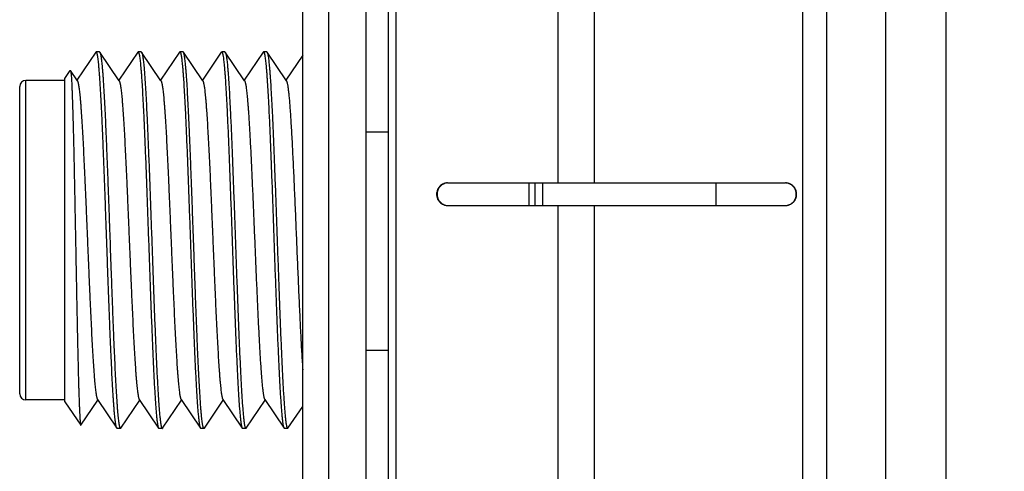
# Model space of a CAD drawing. Header units: inches. Extents: x 0.2 to 16.8, y 0.2 to 10.8.
# Tile 27 of 38: x 7.9 to 8.553, y 5.877 to 6.177. Entities that reach past the tile are written whole.
import ezdxf

# ---------------------------------------------------------------- set-up
doc = ezdxf.new("R2010")
doc.units = ezdxf.units.IN
doc.header["$LTSCALE"] = 0.935
doc.header["$MEASUREMENT"] = 0
doc.layers.get('0').update_dxf_attribs({"linetype": 'CONTINUOUS'})
doc.layers.add('DIMENSIONS', color=7, linetype='CONTINUOUS')
doc.styles.get("Standard").update_dxf_attribs({"font": 'txt', "width": 0.8})
doc.dimstyles.new('DIMSTYLE_2', dxfattribs={"dimtxt": 0.125, "dimasz": 0.18, "dimexe": 0.18, "dimexo": 0.0625, "dimgap": 0.09, "dimtad": 0, "dimtih": 1, "dimtoh": 1, "dimdec": 3, "dimzin": 4, "dimdsep": 46, "dimtxsty": 'STANDARD', "dimblk": '_FILLED', "dimblk1": '_FILLED', "dimblk2": '_FILLED', "dimcen": 0.09, "dimadec": 0, "dimazin": 0, "dimtp": 0.01, "dimtm": 0.01, "dimtfac": 1, "dimtdec": 3, "dimtofl": 0, "dimtmove": 0, "dimatfit": 3, "dimldrblk": '_FILLED', "dimfxl": 1, "dimtolj": 1, "dimtzin": 4, "dimarcsym": 0})

# ---------------------------------------------------------------- blocks, each defined once
blk = doc.blocks.new('_FILLED')
at = {"color": 0, "linetype": 'BYBLOCK'}
blk.add_solid([(0, 0), (-1, 0.1736), (-1, -0.1736)], dxfattribs=at)
blk = doc.blocks.new('*D26')
at = {"layer": 'DIMENSIONS', "color": 2, "linetype": 'CONTINUOUS'}
for p, q in [((8.16709, 8.1832), (10.43161, 8.1832)), ((10.30661, 8.1832), (10.30661, 5.7747)), ((10.30661, 3.1162), (10.30661, 5.5247)), ((8.16709, 3.1162), (10.43161, 3.1162))]:
    blk.add_line(p, q, dxfattribs=at)
at = {"layer": 'DIMENSIONS', "color": 2, "linetype": 'CONTINUOUS', "xscale": 0.18, "yscale": 0.18, "zscale": 0.18}
for p, rotation in [((10.30661, 8.1832), 90), ((10.30661, 3.1162), 270)]:
    blk.add_blockref('_FILLED', p, dxfattribs=dict(at, rotation=rotation))
at = {"layer": 'DIMENSIONS', "color": 2, "linetype": 'CONTINUOUS', "insert": (10.30661, 5.7122), "char_height": 0.125, "width": 1.325, "attachment_point": 2, "line_spacing_factor": 0.9}
blk.add_mtext('5.067{\\Ftxt.shx;\\W1.000000;\\H0.125000; }[128.7]', dxfattribs=at)

msp = doc.modelspace()

# ---------------------------------------------------------------- linework, layer by layer
at = {"color": 7, "linetype": 'CONTINUOUS'}
for p, q in [((8.10459, 8.1832), (8.10459, 3.1162)), ((8.08759, 3.1262), (8.08759, 8.1732)), ((8.14431, 7.6512), (8.14431, 3.6532)), ((8.12959, 3.6522), (8.12959, 7.6472)), ((7.95037, 6.15503), (7.9378, 6.13641)), ((7.9506, 6.1552), (7.95037, 6.15503)), ((7.95274, 6.1552), (7.9506, 6.1552)), ((7.95274, 6.1552), (7.95297, 6.15503)), ((7.96581, 6.136), (7.95297, 6.15503)), ((7.9781, 6.15503), (7.96554, 6.13641)), ((7.9781, 6.15503), (7.97833, 6.1552)), ((7.98048, 6.1552), (7.97833, 6.1552)), ((7.97833, 6.1552), (7.97872, 6.15473)), ((7.98048, 6.1552), (7.98071, 6.15503)), ((7.99354, 6.136), (7.98071, 6.15503)), ((7.98071, 6.15503), (7.98086, 6.15473)), ((8.00583, 6.15503), (7.99327, 6.13641)), ((8.00583, 6.15503), (8.00607, 6.1552)), ((8.00821, 6.1552), (8.00607, 6.1552)), ((8.00607, 6.1552), (8.00645, 6.15473)), ((8.00844, 6.15503), (8.00821, 6.1552)), ((8.02128, 6.136), (8.00844, 6.15503)), ((8.0086, 6.15473), (8.00844, 6.15503)), ((8.03357, 6.15503), (8.02101, 6.13641)), ((8.03357, 6.15503), (8.0338, 6.1552)), ((8.03594, 6.1552), (8.0338, 6.1552)), ((8.0338, 6.1552), (8.03419, 6.15473)), ((8.03594, 6.1552), (8.03618, 6.15503)), ((8.04901, 6.136), (8.03618, 6.15503)), ((8.03618, 6.15503), (8.03633, 6.15473)), ((8.0613, 6.15503), (8.04874, 6.13641)), ((8.0613, 6.15503), (8.06153, 6.1552)), ((8.06368, 6.1552), (8.06153, 6.1552)), ((8.06153, 6.1552), (8.06192, 6.15473)), ((8.06368, 6.1552), (8.06391, 6.15503)), ((8.07675, 6.136), (8.06391, 6.15503)), ((8.06391, 6.15503), (8.06406, 6.15473)), ((8.08759, 6.15288), (8.07647, 6.13641)), ((7.9298, 6.13749), (7.93337, 6.14279)), ((7.93337, 6.14279), (7.9335, 6.14279)), ((7.93807, 6.136), (7.9335, 6.14279)), ((7.9335, 6.14279), (7.93363, 6.14239)), ((7.9298, 6.1362), (7.9038, 6.1362)), ((7.9298, 5.92292), (7.9298, 6.13749)), ((7.8998, 5.9282), (7.8998, 6.1322)), ((8.12959, 6.1022), (8.14431, 6.1022)), ((8.18373, 6.0682), (8.4078, 6.0682)), ((8.24159, 6.0682), (8.24159, 6.0532)), ((8.24661, 6.0682), (8.24661, 6.0532)), ((8.36161, 6.0682), (8.36161, 6.0532)), ((8.18373, 6.0532), (8.4078, 6.0532)), ((8.12959, 5.9572), (8.14431, 5.9572)), ((7.9298, 5.9242), (7.9038, 5.9242)), ((7.9298, 5.92292), (7.94031, 5.90734)), ((7.94043, 5.90734), (7.95167, 5.924)), ((7.9514, 5.92441), (7.96423, 5.90538)), ((7.96684, 5.90538), (7.9794, 5.924)), ((7.97913, 5.92441), (7.99197, 5.90538)), ((7.99457, 5.90538), (8.00714, 5.924)), ((8.00687, 5.92441), (8.0197, 5.90538)), ((8.02231, 5.90538), (8.03487, 5.924)), ((8.0346, 5.92441), (8.04744, 5.90538)), ((8.05004, 5.90538), (8.06261, 5.924)), ((8.06233, 5.92441), (8.07517, 5.90538)), ((8.07778, 5.90538), (8.08759, 5.91992)), ((7.94031, 5.90734), (7.94043, 5.90734)), ((7.96622, 5.90569), (7.96661, 5.9052)), ((7.99181, 5.90568), (7.99197, 5.90538)), ((7.99396, 5.90568), (7.99434, 5.9052)), ((8.01955, 5.90568), (8.0197, 5.90538)), ((8.04728, 5.90568), (8.04744, 5.90538)), ((8.04943, 5.90568), (8.04981, 5.9052)), ((8.07502, 5.90568), (8.07517, 5.90538)), ((8.07716, 5.90568), (8.07755, 5.9052)), ((7.96446, 5.9052), (7.96423, 5.90538)), ((7.96661, 5.9052), (7.96446, 5.9052)), ((7.96661, 5.9052), (7.96684, 5.90538)), ((7.99197, 5.90538), (7.9922, 5.9052)), ((7.99434, 5.9052), (7.9922, 5.9052)), ((7.99434, 5.9052), (7.9945, 5.90529)), ((7.99457, 5.90538), (7.9945, 5.90529)), ((8.0197, 5.90538), (8.01993, 5.9052)), ((8.02208, 5.9052), (8.01993, 5.9052)), ((8.02231, 5.90538), (8.02208, 5.9052)), ((8.04744, 5.90538), (8.04767, 5.9052)), ((8.04981, 5.9052), (8.04767, 5.9052)), ((8.05004, 5.90538), (8.04981, 5.9052)), ((8.07517, 5.90538), (8.0754, 5.9052)), ((8.07755, 5.9052), (8.0754, 5.9052)), ((8.07778, 5.90538), (8.07755, 5.9052))]:
    msp.add_line(p, q, dxfattribs=at)
at = {"color": 9, "linetype": 'CONTINUOUS'}
for p, q in [((8.14927, 7.6512), (8.14927, 3.6532)), ((8.41917, 7.4182), (8.41917, 3.8982)), ((8.43505, 7.4182), (8.43505, 3.8982)), ((8.47444, 3.8982), (8.47444, 7.4182)), ((8.51444, 3.8982), (8.51444, 7.4182)), ((8.25677, 6.2532), (8.25677, 6.0682)), ((8.281, 6.2532), (8.281, 6.0682)), ((7.9038, 5.9242), (7.9038, 6.1362)), ((8.23759, 6.0682), (8.23759, 6.0532)), ((8.25677, 6.0532), (8.25677, 5.8682)), ((8.281, 6.0532), (8.281, 5.8682))]:
    msp.add_line(p, q, dxfattribs=at)
at = {"color": 7, "linetype": 'CONTINUOUS'}
for centre, start, end in [((7.9038, 6.1322), 90, 180), ((7.9038, 5.9282), 180, 270)]:
    msp.add_arc(centre, 0.004, start, end, dxfattribs=at)
for points, knots in [([(7.96423, 5.90538), (7.96421, 5.9054), (7.96418, 5.90547), (7.96412, 5.90557), (7.96407, 5.9057), (7.964, 5.9059), (7.9639, 5.9062), (7.9638, 5.90661), (7.96369, 5.90709), (7.96359, 5.90765), (7.96348, 5.90828), (7.96333, 5.90925), (7.96315, 5.91065), (7.96294, 5.91253), (7.96273, 5.91469), (7.96252, 5.91712), (7.96231, 5.91981), (7.96209, 5.92276), (7.96188, 5.92596), (7.96167, 5.9294), (7.96146, 5.93307), (7.96117, 5.93842), (7.96081, 5.94562), (7.96038, 5.95483), (7.95996, 5.96475), (7.95954, 5.97527), (7.95911, 5.98631), (7.95869, 5.99776), (7.95826, 6.00951), (7.95784, 6.02145), (7.95742, 6.03347), (7.95699, 6.04546), (7.95657, 6.05731), (7.95614, 6.06891), (7.95572, 6.08014), (7.9553, 6.09092), (7.95487, 6.10112), (7.95445, 6.11067), (7.95403, 6.11947), (7.95361, 6.12743), (7.95324, 6.13352), (7.95295, 6.13791), (7.95274, 6.14084), (7.95253, 6.14351), (7.95231, 6.14591), (7.9521, 6.14805), (7.95192, 6.14965), (7.95177, 6.1508), (7.95167, 6.15156), (7.95156, 6.15224), (7.95146, 6.15286), (7.95135, 6.1534), (7.95124, 6.15387), (7.95114, 6.15427), (7.95105, 6.15456), (7.95097, 6.15475), (7.95092, 6.15487), (7.95087, 6.15497), (7.95081, 6.15506), (7.95076, 6.15512), (7.95071, 6.15517), (7.95065, 6.1552), (7.95062, 6.1552), (7.9506, 6.1552)], [0, 0, 0, 0, 0.000411, 0.000885, 0.001425, 0.002033, 0.003453, 0.00515, 0.007126, 0.009384, 0.011921, 0.014739, 0.021209, 0.028784, 0.037447, 0.047181, 0.057964, 0.069771, 0.082576, 0.096348, 0.111057, 0.126669, 0.160453, 0.197387, 0.237129, 0.279309, 0.323536, 0.369398, 0.41647, 0.464313, 0.512482, 0.56053, 0.608009, 0.654478, 0.699505, 0.742671, 0.783575, 0.821837, 0.857102, 0.889043, 0.917364, 0.930085, 0.941805, 0.952499, 0.962143, 0.970714, 0.978195, 0.981522, 0.984571, 0.98734, 0.98983, 0.992039, 0.993968, 0.995618, 0.99699, 0.997574, 0.998092, 0.998544, 0.998934, 0.999266, 0.999545, 0.999784, 1, 1, 1, 1]), ([(7.95297, 6.15503), (7.95298, 6.15503), (7.95299, 6.15501), (7.953, 6.15499), (7.95301, 6.15497)], [0, 0, 0, 0, 0.239376, 1, 1, 1, 1]), ([(7.95301, 6.15497), (7.95303, 6.15494), (7.95307, 6.15487), (7.95314, 6.1547), (7.95323, 6.15445), (7.95333, 6.1541), (7.95343, 6.15369), (7.95353, 6.1532), (7.95364, 6.15265), (7.95374, 6.15203), (7.95388, 6.15107), (7.95406, 6.14971), (7.95426, 6.14788), (7.95447, 6.1458), (7.95467, 6.14346), (7.95488, 6.14087), (7.95508, 6.13805), (7.95529, 6.13498), (7.95557, 6.13045), (7.95592, 6.12424), (7.95633, 6.11619), (7.95674, 6.10739), (7.95715, 6.09792), (7.95756, 6.08785), (7.95797, 6.07728), (7.95838, 6.0663), (7.95879, 6.05501), (7.95921, 6.04349), (7.95975, 6.028), (7.9603, 6.01256), (7.96085, 5.9973), (7.96126, 5.98621), (7.96167, 5.97552), (7.96208, 5.9653), (7.96249, 5.95565), (7.9629, 5.94665), (7.96331, 5.93838), (7.96372, 5.93091), (7.96407, 5.92522), (7.96435, 5.92112), (7.96456, 5.91839), (7.96476, 5.91591), (7.96497, 5.91368), (7.96517, 5.9117), (7.96538, 5.90999), (7.96555, 5.90872), (7.9657, 5.90784), (7.9658, 5.90728), (7.9659, 5.90678), (7.96601, 5.90636), (7.96611, 5.906), (7.96618, 5.90578), (7.96622, 5.90569)], [0, 0, 0, 0, 0.000444, 0.000949, 0.002149, 0.003607, 0.005327, 0.00731, 0.009557, 0.012068, 0.014842, 0.021176, 0.028548, 0.036946, 0.046351, 0.056744, 0.068103, 0.080404, 0.093621, 0.122684, 0.155042, 0.190412, 0.228487, 0.268936, 0.311405, 0.355525, 0.40091, 0.447164, 0.493884, 0.587091, 0.632765, 0.677284, 0.720262, 0.761322, 0.800108, 0.836281, 0.869526, 0.899555, 0.926106, 0.938005, 0.948951, 0.958921, 0.967895, 0.975853, 0.98278, 0.988663, 0.991211, 0.993494, 0.995514, 0.99727, 0.998765, 1, 1, 1, 1]), ([(7.97872, 6.15473), (7.97875, 6.15463), (7.97883, 6.15442), (7.97893, 6.15407), (7.97903, 6.15365), (7.97913, 6.15316), (7.97923, 6.15261), (7.97938, 6.15175), (7.97955, 6.1505), (7.97975, 6.14881), (7.97996, 6.14687), (7.98016, 6.14467), (7.98036, 6.14223), (7.98057, 6.13955), (7.98085, 6.13551), (7.9812, 6.12991), (7.9816, 6.12256), (7.98197, 6.11517), (7.98231, 6.10792), (7.98272, 6.0984), (7.98324, 6.08574), (7.98385, 6.06981), (7.98445, 6.0531), (7.98506, 6.03596), (7.98567, 6.01871), (7.98628, 6.00167), (7.98689, 5.98519), (7.9874, 5.97195), (7.98782, 5.96186), (7.98812, 5.95477), (7.98843, 5.94805), (7.98873, 5.94172), (7.98904, 5.93582), (7.98934, 5.93037), (7.98965, 5.92541), (7.98995, 5.92095), (7.99021, 5.91757), (7.99043, 5.91513), (7.99058, 5.9135), (7.99073, 5.91202), (7.99088, 5.91068), (7.99104, 5.90949), (7.99119, 5.90844), (7.99134, 5.90754), (7.99147, 5.90688), (7.99158, 5.90643), (7.99166, 5.90614), (7.99173, 5.9059), (7.99179, 5.90575), (7.99181, 5.90568)], [0, 0, 0, 0, 0.001217, 0.002689, 0.004419, 0.006407, 0.008656, 0.011164, 0.016957, 0.023778, 0.031614, 0.040451, 0.05027, 0.061052, 0.072774, 0.098936, 0.128534, 0.161317, 0.187826, 0.215841, 0.275845, 0.340171, 0.407579, 0.47677, 0.546409, 0.615153, 0.681676, 0.744696, 0.774508, 0.802996, 0.830022, 0.855455, 0.879174, 0.901064, 0.92102, 0.938948, 0.954761, 0.961851, 0.968386, 0.974358, 0.97976, 0.984588, 0.988835, 0.992501, 0.995581, 0.996903, 0.998079, 0.999111, 1, 1, 1, 1]), ([(7.98086, 6.15473), (7.9809, 6.15463), (7.98097, 6.15442), (7.98107, 6.15407), (7.98117, 6.15365), (7.98128, 6.15316), (7.98138, 6.15261), (7.98152, 6.15175), (7.9817, 6.1505), (7.9819, 6.14881), (7.9821, 6.14687), (7.9823, 6.14467), (7.98251, 6.14223), (7.98271, 6.13955), (7.98299, 6.13551), (7.98334, 6.12991), (7.98375, 6.12256), (7.98411, 6.11517), (7.98445, 6.10792), (7.98487, 6.0984), (7.98538, 6.08574), (7.98599, 6.06981), (7.9866, 6.0531), (7.98721, 6.03596), (7.98781, 6.01871), (7.98842, 6.00167), (7.98903, 5.98519), (7.98954, 5.97195), (7.98996, 5.96186), (7.99027, 5.95477), (7.99057, 5.94805), (7.99088, 5.94172), (7.99118, 5.93582), (7.99149, 5.93037), (7.99179, 5.92541), (7.9921, 5.92095), (7.99236, 5.91757), (7.99257, 5.91513), (7.99272, 5.9135), (7.99288, 5.91202), (7.99303, 5.91068), (7.99318, 5.90949), (7.99333, 5.90844), (7.99348, 5.90754), (7.99362, 5.90688), (7.99372, 5.90643), (7.9938, 5.90614), (7.99388, 5.9059), (7.99393, 5.90575), (7.99396, 5.90568)], [0, 0, 0, 0, 0.001217, 0.002689, 0.004419, 0.006407, 0.008656, 0.011164, 0.016957, 0.023778, 0.031614, 0.040451, 0.05027, 0.061052, 0.072774, 0.098936, 0.128534, 0.161317, 0.187826, 0.215841, 0.275845, 0.340171, 0.407579, 0.47677, 0.546409, 0.615153, 0.681676, 0.744696, 0.774508, 0.802996, 0.830022, 0.855455, 0.879174, 0.901064, 0.92102, 0.938948, 0.954761, 0.961851, 0.968386, 0.974358, 0.97976, 0.984588, 0.988835, 0.992501, 0.995581, 0.996903, 0.998079, 0.999111, 1, 1, 1, 1]), ([(8.00645, 6.15473), (8.00649, 6.15463), (8.00656, 6.15442), (8.00666, 6.15407), (8.00677, 6.15365), (8.00687, 6.15316), (8.00697, 6.15261), (8.00711, 6.15175), (8.00729, 6.1505), (8.00749, 6.14881), (8.00769, 6.14687), (8.00789, 6.14467), (8.0081, 6.14223), (8.0083, 6.13955), (8.00858, 6.13551), (8.00893, 6.12991), (8.00934, 6.12256), (8.0097, 6.11517), (8.01004, 6.10792), (8.01046, 6.0984), (8.01097, 6.08574), (8.01158, 6.06981), (8.01219, 6.0531), (8.0128, 6.03596), (8.0134, 6.01871), (8.01401, 6.00167), (8.01462, 5.98519), (8.01513, 5.97195), (8.01555, 5.96186), (8.01586, 5.95477), (8.01616, 5.94805), (8.01647, 5.94172), (8.01677, 5.93582), (8.01708, 5.93037), (8.01738, 5.92541), (8.01769, 5.92095), (8.01795, 5.91757), (8.01816, 5.91513), (8.01831, 5.9135), (8.01847, 5.91202), (8.01862, 5.91068), (8.01877, 5.90949), (8.01892, 5.90844), (8.01907, 5.90754), (8.01921, 5.90688), (8.01931, 5.90643), (8.01939, 5.90614), (8.01947, 5.9059), (8.01952, 5.90575), (8.01955, 5.90568)], [0, 0, 0, 0, 0.001217, 0.002689, 0.004419, 0.006407, 0.008656, 0.011164, 0.016957, 0.023778, 0.031614, 0.040451, 0.05027, 0.061052, 0.072774, 0.098936, 0.128534, 0.161317, 0.187826, 0.215841, 0.275845, 0.340171, 0.407579, 0.47677, 0.546409, 0.615153, 0.681676, 0.744696, 0.774508, 0.802996, 0.830022, 0.855455, 0.879174, 0.901064, 0.92102, 0.938948, 0.954761, 0.961851, 0.968386, 0.974358, 0.97976, 0.984588, 0.988835, 0.992501, 0.995581, 0.996903, 0.998079, 0.999111, 1, 1, 1, 1]), ([(8.02208, 5.9052), (8.02206, 5.9052), (8.02202, 5.90521), (8.02197, 5.90524), (8.02191, 5.90529), (8.02186, 5.90535), (8.02181, 5.90543), (8.02176, 5.90553), (8.02171, 5.90564), (8.02163, 5.90583), (8.02154, 5.90611), (8.02144, 5.9065), (8.02133, 5.90697), (8.02123, 5.9075), (8.02112, 5.9081), (8.02102, 5.90877), (8.02091, 5.90951), (8.02077, 5.91063), (8.02059, 5.9122), (8.02038, 5.91429), (8.02017, 5.91664), (8.01996, 5.91925), (8.01975, 5.92212), (8.01946, 5.92642), (8.0191, 5.93238), (8.01869, 5.94018), (8.01827, 5.9488), (8.01785, 5.95817), (8.01743, 5.96819), (8.01701, 5.97877), (8.01659, 5.98982), (8.01617, 6.00124), (8.01575, 6.01293), (8.01534, 6.02477), (8.01492, 6.03666), (8.0145, 6.04849), (8.01408, 6.06016), (8.01366, 6.07155), (8.01324, 6.08256), (8.01282, 6.0931), (8.0124, 6.10307), (8.01198, 6.11237), (8.01157, 6.12093), (8.01115, 6.12866), (8.01079, 6.13455), (8.0105, 6.1388), (8.01029, 6.14162), (8.01008, 6.14419), (8.00987, 6.14649), (8.00966, 6.14854), (8.00945, 6.15031), (8.00927, 6.15162), (8.00913, 6.15252), (8.00902, 6.1531), (8.00892, 6.15361), (8.00881, 6.15405), (8.00871, 6.15441), (8.00863, 6.15463), (8.0086, 6.15473)], [0, 0, 0, 0, 0.000213, 0.000449, 0.000725, 0.001051, 0.001434, 0.001878, 0.002385, 0.002958, 0.004304, 0.00592, 0.007809, 0.009973, 0.012411, 0.015123, 0.018109, 0.021367, 0.028694, 0.037089, 0.046536, 0.057013, 0.068498, 0.080965, 0.108732, 0.140063, 0.174676, 0.212256, 0.252463, 0.294932, 0.339277, 0.385094, 0.431968, 0.479471, 0.527174, 0.57464, 0.62144, 0.667147, 0.711346, 0.753636, 0.793632, 0.830971, 0.865314, 0.896351, 0.923799, 0.9361, 0.947414, 0.957716, 0.966984, 0.975197, 0.982339, 0.988396, 0.991015, 0.993359, 0.995428, 0.997224, 0.998746, 1, 1, 1, 1]), ([(8.03419, 6.15473), (8.03422, 6.15463), (8.0343, 6.15442), (8.0344, 6.15407), (8.0345, 6.15365), (8.0346, 6.15316), (8.0347, 6.15261), (8.03485, 6.15175), (8.03502, 6.1505), (8.03522, 6.14881), (8.03543, 6.14687), (8.03563, 6.14467), (8.03583, 6.14223), (8.03604, 6.13955), (8.03632, 6.13551), (8.03667, 6.12991), (8.03707, 6.12256), (8.03744, 6.11517), (8.03778, 6.10792), (8.03819, 6.0984), (8.03871, 6.08574), (8.03932, 6.06981), (8.03992, 6.0531), (8.04053, 6.03596), (8.04114, 6.01871), (8.04175, 6.00167), (8.04235, 5.98519), (8.04287, 5.97195), (8.04329, 5.96186), (8.04359, 5.95477), (8.0439, 5.94805), (8.0442, 5.94172), (8.04451, 5.93582), (8.04481, 5.93037), (8.04512, 5.92541), (8.04542, 5.92095), (8.04568, 5.91757), (8.04589, 5.91513), (8.04605, 5.9135), (8.0462, 5.91202), (8.04635, 5.91068), (8.04651, 5.90949), (8.04666, 5.90844), (8.04681, 5.90754), (8.04694, 5.90688), (8.04705, 5.90643), (8.04712, 5.90614), (8.0472, 5.9059), (8.04725, 5.90575), (8.04728, 5.90568)], [0, 0, 0, 0, 0.001217, 0.002689, 0.004419, 0.006407, 0.008656, 0.011164, 0.016957, 0.023778, 0.031614, 0.040451, 0.05027, 0.061052, 0.072774, 0.098936, 0.128534, 0.161317, 0.187826, 0.215841, 0.275845, 0.340171, 0.407579, 0.47677, 0.546409, 0.615153, 0.681676, 0.744696, 0.774508, 0.802996, 0.830022, 0.855455, 0.879174, 0.901064, 0.92102, 0.938948, 0.954761, 0.961851, 0.968386, 0.974358, 0.97976, 0.984588, 0.988835, 0.992501, 0.995581, 0.996903, 0.998079, 0.999111, 1, 1, 1, 1]), ([(8.03633, 6.15473), (8.03637, 6.15463), (8.03644, 6.15442), (8.03654, 6.15407), (8.03664, 6.15365), (8.03675, 6.15316), (8.03685, 6.15261), (8.03699, 6.15175), (8.03716, 6.1505), (8.03737, 6.14881), (8.03757, 6.14687), (8.03777, 6.14467), (8.03798, 6.14223), (8.03818, 6.13955), (8.03846, 6.13551), (8.03881, 6.12991), (8.03922, 6.12256), (8.03958, 6.11517), (8.03992, 6.10792), (8.04034, 6.0984), (8.04085, 6.08574), (8.04146, 6.06981), (8.04207, 6.0531), (8.04268, 6.03596), (8.04328, 6.01871), (8.04389, 6.00167), (8.0445, 5.98519), (8.04501, 5.97195), (8.04543, 5.96186), (8.04573, 5.95477), (8.04604, 5.94805), (8.04635, 5.94172), (8.04665, 5.93582), (8.04696, 5.93037), (8.04726, 5.92541), (8.04757, 5.92095), (8.04783, 5.91757), (8.04804, 5.91513), (8.04819, 5.9135), (8.04834, 5.91202), (8.0485, 5.91068), (8.04865, 5.90949), (8.0488, 5.90844), (8.04895, 5.90754), (8.04908, 5.90688), (8.04919, 5.90643), (8.04927, 5.90614), (8.04934, 5.9059), (8.0494, 5.90575), (8.04943, 5.90568)], [0, 0, 0, 0, 0.001217, 0.002689, 0.004419, 0.006407, 0.008656, 0.011164, 0.016957, 0.023778, 0.031614, 0.040451, 0.05027, 0.061052, 0.072774, 0.098936, 0.128534, 0.161317, 0.187826, 0.215841, 0.275845, 0.340171, 0.407579, 0.47677, 0.546409, 0.615153, 0.681676, 0.744696, 0.774508, 0.802996, 0.830022, 0.855455, 0.879174, 0.901064, 0.92102, 0.938948, 0.954761, 0.961851, 0.968386, 0.974358, 0.97976, 0.984588, 0.988835, 0.992501, 0.995581, 0.996903, 0.998079, 0.999111, 1, 1, 1, 1]), ([(8.06192, 6.15473), (8.06196, 6.15463), (8.06203, 6.15442), (8.06213, 6.15407), (8.06223, 6.15365), (8.06234, 6.15316), (8.06244, 6.15261), (8.06258, 6.15175), (8.06276, 6.1505), (8.06296, 6.14881), (8.06316, 6.14687), (8.06336, 6.14467), (8.06357, 6.14223), (8.06377, 6.13955), (8.06405, 6.13551), (8.0644, 6.12991), (8.06481, 6.12256), (8.06517, 6.11517), (8.06551, 6.10792), (8.06593, 6.0984), (8.06644, 6.08574), (8.06705, 6.06981), (8.06766, 6.0531), (8.06827, 6.03596), (8.06887, 6.01871), (8.06948, 6.00167), (8.07009, 5.98519), (8.0706, 5.97195), (8.07102, 5.96186), (8.07133, 5.95477), (8.07163, 5.94805), (8.07194, 5.94172), (8.07224, 5.93582), (8.07255, 5.93037), (8.07285, 5.92541), (8.07316, 5.92095), (8.07342, 5.91757), (8.07363, 5.91513), (8.07378, 5.9135), (8.07393, 5.91202), (8.07409, 5.91068), (8.07424, 5.90949), (8.07439, 5.90844), (8.07454, 5.90754), (8.07467, 5.90688), (8.07478, 5.90643), (8.07486, 5.90614), (8.07493, 5.9059), (8.07499, 5.90575), (8.07502, 5.90568)], [0, 0, 0, 0, 0.001217, 0.002689, 0.004419, 0.006407, 0.008656, 0.011164, 0.016957, 0.023778, 0.031614, 0.040451, 0.05027, 0.061052, 0.072774, 0.098936, 0.128534, 0.161317, 0.187826, 0.215841, 0.275845, 0.340171, 0.407579, 0.47677, 0.546409, 0.615153, 0.681676, 0.744696, 0.774508, 0.802996, 0.830022, 0.855455, 0.879174, 0.901064, 0.92102, 0.938948, 0.954761, 0.961851, 0.968386, 0.974358, 0.97976, 0.984588, 0.988835, 0.992501, 0.995581, 0.996903, 0.998079, 0.999111, 1, 1, 1, 1]), ([(8.06406, 6.15473), (8.0641, 6.15463), (8.06418, 6.15442), (8.06428, 6.15407), (8.06438, 6.15365), (8.06448, 6.15316), (8.06458, 6.15261), (8.06472, 6.15175), (8.0649, 6.1505), (8.0651, 6.14881), (8.0653, 6.14687), (8.06551, 6.14467), (8.06571, 6.14223), (8.06591, 6.13955), (8.0662, 6.13551), (8.06654, 6.12991), (8.06695, 6.12256), (8.06732, 6.11517), (8.06765, 6.10792), (8.06807, 6.0984), (8.06859, 6.08574), (8.06919, 6.06981), (8.0698, 6.0531), (8.07041, 6.03596), (8.07102, 6.01871), (8.07163, 6.00167), (8.07223, 5.98519), (8.07275, 5.97195), (8.07316, 5.96186), (8.07347, 5.95477), (8.07377, 5.94805), (8.07408, 5.94172), (8.07439, 5.93582), (8.07469, 5.93037), (8.075, 5.92541), (8.0753, 5.92095), (8.07556, 5.91757), (8.07577, 5.91513), (8.07593, 5.9135), (8.07608, 5.91202), (8.07623, 5.91068), (8.07638, 5.90949), (8.07654, 5.90844), (8.07669, 5.90754), (8.07682, 5.90688), (8.07693, 5.90643), (8.077, 5.90614), (8.07708, 5.9059), (8.07713, 5.90575), (8.07716, 5.90568)], [0, 0, 0, 0, 0.001217, 0.002689, 0.004419, 0.006407, 0.008656, 0.011164, 0.016957, 0.023778, 0.031614, 0.040451, 0.05027, 0.061052, 0.072774, 0.098936, 0.128534, 0.161317, 0.187826, 0.215841, 0.275845, 0.340171, 0.407579, 0.47677, 0.546409, 0.615153, 0.681676, 0.744696, 0.774508, 0.802996, 0.830022, 0.855455, 0.879174, 0.901064, 0.92102, 0.938948, 0.954761, 0.961851, 0.968386, 0.974358, 0.97976, 0.984588, 0.988835, 0.992501, 0.995581, 0.996903, 0.998079, 0.999111, 1, 1, 1, 1]), ([(7.93363, 6.14239), (7.93365, 6.14229), (7.93369, 6.14208), (7.93374, 6.14173), (7.9338, 6.14131), (7.93385, 6.14083), (7.93391, 6.14028), (7.93398, 6.1394), (7.93407, 6.13815), (7.93418, 6.13645), (7.93429, 6.13449), (7.93439, 6.13228), (7.9345, 6.12982), (7.93461, 6.12712), (7.93476, 6.12306), (7.93494, 6.11744), (7.93515, 6.11008), (7.93536, 6.10195), (7.93557, 6.09313), (7.93578, 6.08369), (7.93599, 6.07374), (7.9362, 6.06337), (7.93641, 6.05266), (7.93662, 6.04172), (7.93683, 6.03065), (7.93704, 6.01954), (7.93725, 6.0085), (7.93745, 5.99762), (7.93766, 5.987), (7.93787, 5.97673), (7.93807, 5.96691), (7.93827, 5.95761), (7.93848, 5.94891), (7.93868, 5.94089), (7.93885, 5.93467), (7.93899, 5.93007), (7.93909, 5.92694), (7.9392, 5.92402), (7.9393, 5.92132), (7.9394, 5.91884), (7.9395, 5.9166), (7.9396, 5.9146), (7.9397, 5.91283), (7.93978, 5.91151), (7.93985, 5.91057), (7.9399, 5.90997), (7.93995, 5.90942), (7.94, 5.90894), (7.94005, 5.90852), (7.9401, 5.90816), (7.94015, 5.90786), (7.9402, 5.90766), (7.94023, 5.90752), (7.94026, 5.90745), (7.94028, 5.90738), (7.9403, 5.90735), (7.94031, 5.90734)], [0, 0, 0, 0, 0.001221, 0.002727, 0.00452, 0.006599, 0.008962, 0.011609, 0.017747, 0.024998, 0.033343, 0.042761, 0.05323, 0.064722, 0.077209, 0.105043, 0.13646, 0.171156, 0.208799, 0.249033, 0.291479, 0.335743, 0.381417, 0.428081, 0.475314, 0.522688, 0.569782, 0.616176, 0.661464, 0.70525, 0.747155, 0.78682, 0.823906, 0.858101, 0.88912, 0.903357, 0.916707, 0.929141, 0.940635, 0.951167, 0.960715, 0.96926, 0.976787, 0.983282, 0.986138, 0.988732, 0.991063, 0.993129, 0.994932, 0.996469, 0.997742, 0.998752, 0.999159, 0.999501, 0.999781, 1, 1, 1, 1]), ([(7.93807, 6.136), (7.93811, 6.13594), (7.93819, 6.1358), (7.93829, 6.13556), (7.93839, 6.13526), (7.9385, 6.1349), (7.9386, 6.13448), (7.9387, 6.134), (7.93881, 6.13347), (7.93895, 6.13265), (7.93913, 6.13147), (7.93934, 6.1299), (7.93954, 6.1281), (7.93975, 6.12608), (7.93996, 6.12385), (7.94016, 6.12142), (7.94037, 6.11878), (7.94066, 6.11487), (7.94101, 6.10952), (7.94142, 6.10259), (7.94184, 6.09502), (7.94225, 6.08687), (7.94266, 6.07822), (7.94308, 6.06914), (7.94349, 6.05971), (7.94391, 6.05002), (7.94432, 6.04016), (7.94474, 6.0302), (7.94515, 6.02025), (7.94556, 6.01039), (7.94598, 6.0007), (7.94639, 5.99127), (7.94681, 5.98219), (7.94722, 5.97354), (7.94763, 5.96539), (7.94805, 5.95781), (7.94846, 5.95088), (7.94881, 5.94554), (7.9491, 5.94163), (7.94931, 5.93899), (7.94951, 5.93656), (7.94972, 5.93433), (7.94993, 5.93231), (7.95013, 5.93051), (7.95034, 5.92893), (7.95052, 5.92776), (7.95066, 5.92694), (7.95077, 5.9264), (7.95087, 5.92593), (7.95097, 5.92551), (7.95108, 5.92515), (7.95118, 5.92485), (7.95128, 5.9246), (7.95136, 5.92446), (7.9514, 5.92441)], [0, 0, 0, 0, 0.000995, 0.002238, 0.003738, 0.005501, 0.007529, 0.009822, 0.012382, 0.015209, 0.021656, 0.029154, 0.037689, 0.047245, 0.057801, 0.069335, 0.081822, 0.095235, 0.12472, 0.15753, 0.193376, 0.231941, 0.272883, 0.31584, 0.360431, 0.40626, 0.452921, 0.5, 0.547079, 0.59374, 0.639569, 0.68416, 0.727117, 0.768059, 0.806624, 0.84247, 0.87528, 0.904765, 0.918178, 0.930665, 0.942199, 0.952755, 0.962311, 0.970846, 0.978345, 0.984791, 0.987618, 0.990178, 0.992471, 0.994499, 0.996262, 0.997763, 0.999005, 1, 1, 1, 1]), ([(7.96581, 6.136), (7.96585, 6.13594), (7.96592, 6.1358), (7.96603, 6.13556), (7.96613, 6.13526), (7.96623, 6.1349), (7.96634, 6.13448), (7.96644, 6.134), (7.96654, 6.13347), (7.96669, 6.13265), (7.96687, 6.13147), (7.96707, 6.1299), (7.96728, 6.1281), (7.96748, 6.12608), (7.96769, 6.12385), (7.9679, 6.12142), (7.96811, 6.11878), (7.96839, 6.11487), (7.96875, 6.10952), (7.96916, 6.10259), (7.96957, 6.09502), (7.96998, 6.08687), (7.9704, 6.07822), (7.97081, 6.06914), (7.97123, 6.05971), (7.97164, 6.05002), (7.97206, 6.04016), (7.97247, 6.0302), (7.97288, 6.02025), (7.9733, 6.01039), (7.97371, 6.0007), (7.97413, 5.99127), (7.97454, 5.98219), (7.97496, 5.97354), (7.97537, 5.96539), (7.97578, 5.95781), (7.97619, 5.95088), (7.97655, 5.94554), (7.97683, 5.94163), (7.97704, 5.93899), (7.97725, 5.93656), (7.97746, 5.93433), (7.97766, 5.93231), (7.97787, 5.93051), (7.97807, 5.92893), (7.97825, 5.92776), (7.9784, 5.92694), (7.9785, 5.9264), (7.9786, 5.92593), (7.97871, 5.92551), (7.97881, 5.92515), (7.97891, 5.92485), (7.97902, 5.9246), (7.97909, 5.92446), (7.97913, 5.92441)], [0, 0, 0, 0, 0.000995, 0.002238, 0.003738, 0.005501, 0.007528, 0.009822, 0.012383, 0.015209, 0.021656, 0.029154, 0.037689, 0.047245, 0.057801, 0.069335, 0.081822, 0.095235, 0.12472, 0.15753, 0.193376, 0.231941, 0.272883, 0.31584, 0.360431, 0.40626, 0.452921, 0.5, 0.547079, 0.59374, 0.639569, 0.68416, 0.727117, 0.768059, 0.806624, 0.84247, 0.87528, 0.904765, 0.918178, 0.930665, 0.942199, 0.952755, 0.962311, 0.970846, 0.978344, 0.984791, 0.987618, 0.990178, 0.992472, 0.994499, 0.996262, 0.997763, 0.999005, 1, 1, 1, 1]), ([(7.99354, 6.136), (7.99358, 6.13594), (7.99366, 6.1358), (7.99376, 6.13556), (7.99386, 6.13526), (7.99397, 6.1349), (7.99407, 6.13448), (7.99417, 6.134), (7.99428, 6.13347), (7.99442, 6.13265), (7.9946, 6.13147), (7.99481, 6.1299), (7.99501, 6.1281), (7.99522, 6.12608), (7.99543, 6.12385), (7.99563, 6.12142), (7.99584, 6.11878), (7.99613, 6.11487), (7.99648, 6.10952), (7.99689, 6.10259), (7.99731, 6.09502), (7.99772, 6.08687), (7.99813, 6.07822), (7.99855, 6.06914), (7.99896, 6.05971), (7.99938, 6.05002), (7.99979, 6.04016), (8.0002, 6.0302), (8.00062, 6.02025), (8.00103, 6.01039), (8.00145, 6.0007), (8.00186, 5.99127), (8.00228, 5.98219), (8.00269, 5.97354), (8.0031, 5.96539), (8.00352, 5.95781), (8.00393, 5.95088), (8.00428, 5.94554), (8.00457, 5.94163), (8.00478, 5.93899), (8.00498, 5.93656), (8.00519, 5.93433), (8.0054, 5.93231), (8.0056, 5.93051), (8.00581, 5.92893), (8.00599, 5.92776), (8.00613, 5.92694), (8.00624, 5.9264), (8.00634, 5.92593), (8.00644, 5.92551), (8.00654, 5.92515), (8.00665, 5.92485), (8.00675, 5.9246), (8.00683, 5.92446), (8.00687, 5.92441)], [0, 0, 0, 0, 0.000995, 0.002237, 0.003738, 0.005501, 0.007528, 0.009822, 0.012382, 0.015209, 0.021655, 0.029154, 0.037689, 0.047245, 0.057801, 0.069335, 0.081822, 0.095235, 0.12472, 0.15753, 0.193376, 0.231941, 0.272883, 0.31584, 0.360431, 0.40626, 0.452921, 0.5, 0.547079, 0.59374, 0.639569, 0.68416, 0.727117, 0.768059, 0.806624, 0.84247, 0.87528, 0.904765, 0.918178, 0.930665, 0.942199, 0.952755, 0.962311, 0.970846, 0.978344, 0.984791, 0.987618, 0.990178, 0.992471, 0.994499, 0.996262, 0.997762, 0.999005, 1, 1, 1, 1]), ([(8.02128, 6.136), (8.02132, 6.13594), (8.02139, 6.1358), (8.0215, 6.13556), (8.0216, 6.13526), (8.0217, 6.1349), (8.0218, 6.13448), (8.02191, 6.134), (8.02201, 6.13347), (8.02216, 6.13265), (8.02233, 6.13147), (8.02254, 6.1299), (8.02275, 6.1281), (8.02295, 6.12608), (8.02316, 6.12385), (8.02337, 6.12142), (8.02357, 6.11878), (8.02386, 6.11487), (8.02421, 6.10952), (8.02463, 6.10259), (8.02504, 6.09502), (8.02545, 6.08687), (8.02587, 6.07822), (8.02628, 6.06914), (8.0267, 6.05971), (8.02711, 6.05002), (8.02752, 6.04016), (8.02794, 6.0302), (8.02835, 6.02025), (8.02877, 6.01039), (8.02918, 6.0007), (8.0296, 5.99127), (8.03001, 5.98219), (8.03042, 5.97354), (8.03084, 5.96539), (8.03125, 5.95781), (8.03166, 5.95088), (8.03202, 5.94554), (8.0323, 5.94163), (8.03251, 5.93899), (8.03272, 5.93656), (8.03292, 5.93433), (8.03313, 5.93231), (8.03334, 5.93051), (8.03354, 5.92893), (8.03372, 5.92776), (8.03387, 5.92694), (8.03397, 5.9264), (8.03407, 5.92593), (8.03418, 5.92551), (8.03428, 5.92515), (8.03438, 5.92485), (8.03448, 5.9246), (8.03456, 5.92446), (8.0346, 5.92441)], [0, 0, 0, 0, 0.000995, 0.002238, 0.003738, 0.005501, 0.007529, 0.009822, 0.012382, 0.015209, 0.021656, 0.029154, 0.037689, 0.047245, 0.057801, 0.069335, 0.081822, 0.095235, 0.12472, 0.15753, 0.193376, 0.231941, 0.272883, 0.31584, 0.360431, 0.40626, 0.452921, 0.5, 0.547079, 0.59374, 0.639569, 0.68416, 0.727117, 0.768059, 0.806624, 0.84247, 0.87528, 0.904765, 0.918178, 0.930665, 0.942199, 0.952755, 0.962311, 0.970846, 0.978345, 0.984791, 0.987618, 0.990178, 0.992472, 0.994499, 0.996262, 0.997763, 0.999005, 1, 1, 1, 1]), ([(8.04901, 6.136), (8.04905, 6.13594), (8.04913, 6.1358), (8.04923, 6.13556), (8.04933, 6.13526), (8.04944, 6.1349), (8.04954, 6.13448), (8.04964, 6.134), (8.04975, 6.13347), (8.04989, 6.13265), (8.05007, 6.13147), (8.05027, 6.1299), (8.05048, 6.1281), (8.05069, 6.12608), (8.05089, 6.12385), (8.0511, 6.12142), (8.05131, 6.11878), (8.05152, 6.11594), (8.05172, 6.11291), (8.05193, 6.1097), (8.05214, 6.10631), (8.05238, 6.10211), (8.05266, 6.09706), (8.05309, 6.08891), (8.05361, 6.07804), (8.05423, 6.06433), (8.05485, 6.04995), (8.05547, 6.03517), (8.05609, 6.02029), (8.0567, 6.00561), (8.05732, 5.99142), (8.05784, 5.98003), (8.05827, 5.97137), (8.05858, 5.9653), (8.05889, 5.95956), (8.0592, 5.95417), (8.05951, 5.94916), (8.05982, 5.94455), (8.06013, 5.94037), (8.06044, 5.93664), (8.06071, 5.93382), (8.06092, 5.93181), (8.06108, 5.93048), (8.06123, 5.92928), (8.06139, 5.9282), (8.06154, 5.92725), (8.0617, 5.92643), (8.06183, 5.92582), (8.06194, 5.92541), (8.06202, 5.92514), (8.06209, 5.92491), (8.06217, 5.92471), (8.06225, 5.92455), (8.06231, 5.92445), (8.06233, 5.92441)], [0, 0, 0, 0, 0.000995, 0.002237, 0.003738, 0.005501, 0.007528, 0.009822, 0.012382, 0.015209, 0.021655, 0.029154, 0.037689, 0.047245, 0.057801, 0.069335, 0.081822, 0.095235, 0.109545, 0.12472, 0.140726, 0.15753, 0.184146, 0.212339, 0.272883, 0.337956, 0.40626, 0.476434, 0.547078, 0.616784, 0.68416, 0.747863, 0.777937, 0.806624, 0.833781, 0.859273, 0.882973, 0.904764, 0.924539, 0.942199, 0.957659, 0.964541, 0.970846, 0.976567, 0.9817, 0.986237, 0.990177, 0.993518, 0.994964, 0.996261, 0.997411, 0.998415, 0.999276, 1, 1, 1, 1]), ([(8.07675, 6.136), (8.07678, 6.13596), (8.07684, 6.13585), (8.07692, 6.13566), (8.07701, 6.13544), (8.07709, 6.13518), (8.07717, 6.13488), (8.07729, 6.1344), (8.07744, 6.13371), (8.07761, 6.13277), (8.07777, 6.13167), (8.07794, 6.13043), (8.07811, 6.12903), (8.07828, 6.1275), (8.07851, 6.12516), (8.0788, 6.1219), (8.07914, 6.11759), (8.07947, 6.11276), (8.07981, 6.10744), (8.08015, 6.10167), (8.08048, 6.09548), (8.08082, 6.08891), (8.08116, 6.08199), (8.08161, 6.07219), (8.08218, 6.0594), (8.08285, 6.04362), (8.08352, 6.02751), (8.08419, 6.01147), (8.08486, 5.99587), (8.08542, 5.98332), (8.08588, 5.97376), (8.08622, 5.96707), (8.08656, 5.96075), (8.08689, 5.95484), (8.08723, 5.94937), (8.08747, 5.94587), (8.08759, 5.94421)], [0, 0, 0, 0, 0.000873, 0.001926, 0.003166, 0.004595, 0.006217, 0.008032, 0.012246, 0.017238, 0.023005, 0.029542, 0.03684, 0.04489, 0.053681, 0.073437, 0.095996, 0.121228, 0.148987, 0.179111, 0.211424, 0.245737, 0.281848, 0.319546, 0.39881, 0.481668, 0.566179, 0.650357, 0.73223, 0.809875, 0.846538, 0.881472, 0.914472, 0.945345, 0.97391, 1, 1, 1, 1]), ([(8.18373, 6.0682), (8.18349, 6.0682), (8.18301, 6.06818), (8.18229, 6.06807), (8.18159, 6.06789), (8.18067, 6.06756), (8.1796, 6.06698), (8.17866, 6.0662), (8.17801, 6.06547), (8.17758, 6.06488), (8.17721, 6.06424), (8.1768, 6.06336), (8.17644, 6.06218), (8.1763, 6.0607), (8.17644, 6.05923), (8.1768, 6.05805), (8.17721, 6.05716), (8.17758, 6.05653), (8.17801, 6.05594), (8.17866, 6.05521), (8.1796, 6.05443), (8.18067, 6.05385), (8.18159, 6.05352), (8.18229, 6.05334), (8.18301, 6.05323), (8.18349, 6.0532), (8.18373, 6.0532)], [0, 0, 0, 0, 0.031022, 0.062071, 0.093128, 0.12421, 0.186407, 0.248777, 0.28007, 0.311408, 0.34279, 0.374211, 0.43707, 0.5, 0.56293, 0.625789, 0.65721, 0.688592, 0.71993, 0.751223, 0.813593, 0.87579, 0.906872, 0.937929, 0.968978, 1, 1, 1, 1]), ([(8.18287, 6.0681), (8.18244, 6.06803), (8.18181, 6.06786), (8.18101, 6.06753), (8.18024, 6.06713), (8.17934, 6.06651), (8.17857, 6.06573), (8.17804, 6.06504), (8.17769, 6.06448), (8.17739, 6.0639), (8.17705, 6.06309), (8.17677, 6.06202), (8.17666, 6.0607), (8.17677, 6.05939), (8.17705, 6.05832), (8.17739, 6.05751), (8.17769, 6.05693), (8.17804, 6.05637), (8.17857, 6.05568), (8.17934, 6.0549), (8.18024, 6.05427), (8.18101, 6.05387), (8.18181, 6.05354), (8.18244, 6.05338), (8.18287, 6.05331)], [0, 0, 0, 0, 0.062004, 0.093073, 0.124174, 0.186428, 0.248846, 0.280147, 0.311487, 0.342865, 0.374274, 0.437108, 0.5, 0.562892, 0.625726, 0.657135, 0.688513, 0.719853, 0.751154, 0.813572, 0.875826, 0.906927, 0.937996, 1, 1, 1, 1]), ([(8.4078, 6.05321), (8.40803, 6.05322), (8.40851, 6.05325), (8.40922, 6.05338), (8.40991, 6.05358), (8.4108, 6.05392), (8.41184, 6.05452), (8.41275, 6.0553), (8.41338, 6.05602), (8.4138, 6.05661), (8.41416, 6.05723), (8.41456, 6.0581), (8.41491, 6.05926), (8.41504, 6.0607), (8.41491, 6.06215), (8.41456, 6.0633), (8.41416, 6.06418), (8.4138, 6.0648), (8.41338, 6.06539), (8.41275, 6.06611), (8.41184, 6.06689), (8.4108, 6.06748), (8.40991, 6.06783), (8.40922, 6.06803), (8.40851, 6.06815), (8.40803, 6.06819), (8.4078, 6.0682)], [0, 0, 0, 0, 0.031153, 0.062316, 0.093478, 0.124656, 0.186993, 0.249414, 0.280694, 0.311996, 0.343319, 0.37466, 0.437313, 0.5, 0.562687, 0.62534, 0.656681, 0.688004, 0.719306, 0.750586, 0.813007, 0.875344, 0.906522, 0.937684, 0.968847, 1, 1, 1, 1]), ([(8.4078, 6.0532), (8.40804, 6.0532), (8.40853, 6.05323), (8.40925, 6.05334), (8.40996, 6.05352), (8.41088, 6.05385), (8.41196, 6.05443), (8.41291, 6.05521), (8.41356, 6.05594), (8.414, 6.05653), (8.41437, 6.05716), (8.41479, 6.05805), (8.41514, 6.05923), (8.41529, 6.0607), (8.41514, 6.06218), (8.41479, 6.06336), (8.41437, 6.06425), (8.414, 6.06488), (8.41356, 6.06547), (8.41291, 6.0662), (8.41196, 6.06698), (8.41088, 6.06756), (8.40996, 6.06789), (8.40925, 6.06807), (8.40853, 6.06818), (8.40804, 6.0682), (8.4078, 6.0682)], [0, 0, 0, 0, 0.031144, 0.062311, 0.093476, 0.124652, 0.186985, 0.249402, 0.280683, 0.311985, 0.343309, 0.374653, 0.437309, 0.5, 0.562691, 0.625347, 0.656691, 0.688015, 0.719317, 0.750598, 0.813015, 0.875348, 0.906524, 0.937689, 0.968856, 1, 1, 1, 1])]:
    msp.add_open_spline(points, degree=3, knots=knots, dxfattribs=at)

# ---------------------------------------------------------------- dimensions: what is measured, and where the dimension line sits
at = {"layer": 'DIMENSIONS', "color": 2, "linetype": 'CONTINUOUS'}
dim = msp.add_linear_dim(base=(10.30661, 8.1832), p1=(8.16709, 3.1162), p2=(8.16709, 8.1832), angle=90, dimstyle='DIMSTYLE_2', dxfattribs=at)
dim.commit()
dim.dimension.update_dxf_attribs({"geometry": '*D26', "text_midpoint": (10.15661, 5.6497), "dimtype": 160})

doc.saveas('drawing.dxf')
